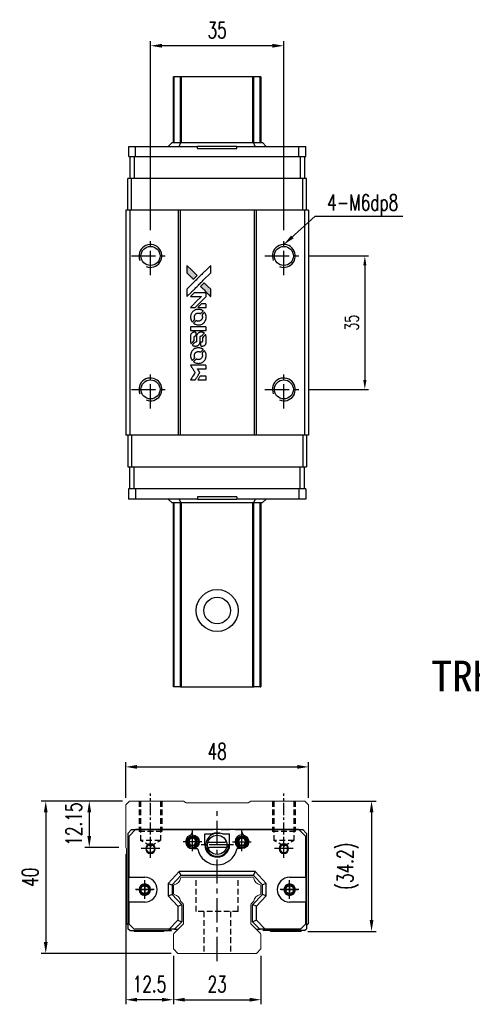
# Model space of a CAD drawing. Header units: millimetres. Extents: x 296 to 609, y 283 to 546.
# Tile 1 of 2: x 296 to 415, y 288 to 546. Entities that reach past the tile are written whole.
import ezdxf
from ezdxf.enums import TextEntityAlignment as Align

# ---------------------------------------------------------------- set-up
doc = ezdxf.new("R2010")
doc.units = ezdxf.units.MM
doc.header["$PDSIZE"] = -1
doc.linetypes.add('CENTER', pattern=[10.16, 6.35, -1.27, 1.27, -1.27])
doc.linetypes.add('DASHED', pattern=[0.75, 0.5, -0.25])
for name, color, linetype in [('2', 7, 'Continuous'), ('CHA', 7, 'Continuous'), ('CL', 1, 'CENTER'), ('DIM', 4, 'Continuous'), ('HID', 2, 'DASHED'), ('OUT', 3, 'Continuous'), ('中心線', 1, 'CENTER')]:
    doc.layers.add(name, color=color, linetype=linetype)
doc.styles.add('DIM-7', font='SIMPLEX.shx', dxfattribs={"width": 0.7, "bigfont": 'chineset.shx'})
doc.styles.add('T', font='kaiu.ttf')
doc.dimstyles.new('CNS', dxfattribs={"dimtxt": 3.5, "dimasz": 2.5, "dimexe": 1, "dimexo": 1.5, "dimgap": 0.09, "dimtad": 0, "dimdsep": 46, "dimtxsty": 'DIM-7', "dimcen": 0.09, "dimclrd": 4, "dimclre": 4, "dimclrt": 4, "dimadec": 0, "dimazin": 0, "dimtfac": 1, "dimtix": 1, "dimtmove": 2, "dimatfit": 3, "dimfxl": 1, "dimtvp": 0.971429, "dimtolj": 1, "dimarcsym": 0})

# ---------------------------------------------------------------- blocks, each defined once
blk = doc.blocks.new('*D60')
at = {"layer": 'DEFPOINTS', "color": 0}
for p in [(330.53, 539.44), (330.53, 489.3), (365.53, 489.3)]:
    blk.add_point(p, dxfattribs=at)
at = {"layer": 'DIM', "color": 7, "lineweight": -2}
for p, q in [((330.53, 491.1), (330.53, 540.64)), ((365.53, 491.1), (365.53, 540.64)), ((362.53, 539.44), (333.53, 539.44))]:
    blk.add_line(p, q, dxfattribs=at)
at = {"layer": 'DIM', "color": 7}
for points in [[(333.53, 539.94), (333.53, 538.94), (330.53, 539.44)], [(362.53, 539.94), (362.53, 538.94), (365.53, 539.44)]]:
    blk.add_solid(points, dxfattribs=at)
at = {"layer": 'DIM', "color": 7, "insert": (348.03, 543.52), "char_height": 4.2, "attachment_point": 5, "style": 'DIM-7'}
blk.add_mtext('\\A1;35', dxfattribs=at)
blk = doc.blocks.new('*D61')
at = {"layer": 'DEFPOINTS', "color": 0}
for p in [(372.03, 350.29), (324.03, 340.34), (372.03, 340.34)]:
    blk.add_point(p, dxfattribs=at)
at = {"layer": 'DIM', "color": 7, "lineweight": -2}
for p, q in [((324.03, 342.14), (324.03, 351.49)), ((372.03, 342.14), (372.03, 351.49)), ((327.03, 350.29), (369.03, 350.29))]:
    blk.add_line(p, q, dxfattribs=at)
at = {"layer": 'DIM', "color": 7}
for points in [[(327.03, 350.79), (327.03, 349.79), (324.03, 350.29)], [(369.03, 350.79), (369.03, 349.79), (372.03, 350.29)]]:
    blk.add_solid(points, dxfattribs=at)
at = {"layer": 'DIM', "color": 7, "insert": (348.03, 354.37), "char_height": 4.2, "attachment_point": 5, "style": 'DIM-7'}
blk.add_mtext('\\A1;48', dxfattribs=at)
blk = doc.blocks.new('*D62')
at = {"layer": 'DEFPOINTS', "color": 0}
for p in [(325.03, 341.34), (314.47, 329.19), (324.03, 329.19)]:
    blk.add_point(p, dxfattribs=at)
at = {"layer": 'DIM', "color": 7, "lineweight": -2}
for p, q in [((323.23, 341.34), (313.27, 341.34)), ((314.47, 338.34), (314.47, 332.19)), ((322.23, 329.19), (313.27, 329.19))]:
    blk.add_line(p, q, dxfattribs=at)
at = {"layer": 'DIM', "color": 7}
for points in [[(313.97, 338.34), (314.97, 338.34), (314.47, 341.34)], [(313.97, 332.19), (314.97, 332.19), (314.47, 329.19)]]:
    blk.add_solid(points, dxfattribs=at)
at = {"layer": 'DIM', "color": 7, "insert": (310.39, 335.27), "char_height": 4.2, "attachment_point": 5, "rotation": 90, "style": 'DIM-7'}
blk.add_mtext('\\A1;12.15', dxfattribs=at)
blk = doc.blocks.new('*D63')
at = {"layer": 'DEFPOINTS', "color": 0}
for p in [(325.03, 341.34), (303.05, 301.34), (337.75, 301.34)]:
    blk.add_point(p, dxfattribs=at)
at = {"layer": 'DIM', "color": 7, "lineweight": -2}
for p, q in [((323.23, 341.34), (301.85, 341.34)), ((303.05, 338.34), (303.05, 304.34)), ((335.95, 301.34), (301.85, 301.34))]:
    blk.add_line(p, q, dxfattribs=at)
at = {"layer": 'DIM', "color": 7}
for points in [[(302.55, 338.34), (303.55, 338.34), (303.05, 341.34)], [(302.55, 304.34), (303.55, 304.34), (303.05, 301.34)]]:
    blk.add_solid(points, dxfattribs=at)
at = {"layer": 'DIM', "color": 7, "insert": (298.97, 321.34), "char_height": 4.2, "attachment_point": 5, "rotation": 90, "style": 'DIM-7'}
blk.add_mtext('\\A1;40', dxfattribs=at)
blk = doc.blocks.new('*D64')
at = {"layer": 'DEFPOINTS', "color": 0}
for p in [(371.03, 341.34), (369.98, 307.14), (388.54, 307.14)]:
    blk.add_point(p, dxfattribs=at)
at = {"layer": 'DIM', "color": 7, "lineweight": -2}
for p, q in [((372.83, 341.34), (389.74, 341.34)), ((388.54, 338.34), (388.54, 310.14)), ((371.78, 307.14), (389.74, 307.14))]:
    blk.add_line(p, q, dxfattribs=at)
at = {"layer": 'DIM', "color": 7}
for points in [[(388.04, 338.34), (389.04, 338.34), (388.54, 341.34)], [(388.04, 310.14), (389.04, 310.14), (388.54, 307.14)]]:
    blk.add_solid(points, dxfattribs=at)
at = {"layer": 'DIM', "color": 7, "insert": (382.32, 324.24), "char_height": 4.2, "attachment_point": 5, "rotation": 90, "style": 'DIM-7'}
blk.add_mtext('\\A1;(34.2)', dxfattribs=at)
blk = doc.blocks.new('*D65')
at = {"layer": 'DEFPOINTS', "color": 0}
for p in [(336.53, 302.54), (359.53, 302.54), (359.53, 289.22)]:
    blk.add_point(p, dxfattribs=at)
at = {"layer": 'DIM', "color": 7, "lineweight": -2}
for p, q in [((336.53, 300.74), (336.53, 288.02)), ((359.53, 300.74), (359.53, 288.02)), ((339.53, 289.22), (356.53, 289.22))]:
    blk.add_line(p, q, dxfattribs=at)
at = {"layer": 'DIM', "color": 7}
for points in [[(339.53, 289.72), (339.53, 288.72), (336.53, 289.22)], [(356.53, 289.72), (356.53, 288.72), (359.53, 289.22)]]:
    blk.add_solid(points, dxfattribs=at)
at = {"layer": 'DIM', "color": 7, "insert": (348.03, 293.3), "char_height": 4.2, "attachment_point": 5, "style": 'DIM-7'}
blk.add_mtext('\\A1;23', dxfattribs=at)
blk = doc.blocks.new('*D66')
at = {"layer": 'DEFPOINTS', "color": 0}
for p in [(324.03, 329.19), (336.53, 302.54), (324.03, 289.22)]:
    blk.add_point(p, dxfattribs=at)
at = {"layer": 'DIM', "color": 7, "lineweight": -2}
for p, q in [((324.03, 327.39), (324.03, 288.02)), ((336.53, 300.74), (336.53, 288.02)), ((333.53, 289.22), (327.03, 289.22))]:
    blk.add_line(p, q, dxfattribs=at)
at = {"layer": 'DIM', "color": 7}
for points in [[(327.03, 289.72), (327.03, 288.72), (324.03, 289.22)], [(333.53, 289.72), (333.53, 288.72), (336.53, 289.22)]]:
    blk.add_solid(points, dxfattribs=at)
at = {"layer": 'DIM', "color": 7, "insert": (330.28, 293.3), "char_height": 4.2, "attachment_point": 5, "style": 'DIM-7'}
blk.add_mtext('\\A1;12.5', dxfattribs=at)
blk = doc.blocks.new('*D69')
at = {"layer": 'DEFPOINTS', "color": 0}
for p in [(370.53, 484.3), (370.53, 449.3), (386.78, 449.3)]:
    blk.add_point(p, dxfattribs=at)
at = {"layer": 'DIM', "color": 7, "lineweight": -2}
for p, q in [((372.03, 484.3), (387.78, 484.3)), ((386.78, 481.8), (386.78, 451.8)), ((372.03, 449.3), (387.78, 449.3))]:
    blk.add_line(p, q, dxfattribs=at)
at = {"layer": 'DIM', "color": 7}
for points in [[(386.36, 481.8), (387.2, 481.8), (386.78, 484.3)], [(386.36, 451.8), (387.2, 451.8), (386.78, 449.3)]]:
    blk.add_solid(points, dxfattribs=at)
at = {"layer": 'DIM', "color": 7, "insert": (383.38, 466.8), "char_height": 3.5, "attachment_point": 5, "rotation": 90, "style": 'DIM-7'}
blk.add_mtext('\\A1;35', dxfattribs=at)
blk = doc.blocks.new('MOSIONX logo(完整正式版)')
h = blk.add_hatch(color=22)
h.dxf.hatch_style = 1
h.paths.add_polyline_path([(340.1, 481.81), (340.1, 480.84), (340.1, 479.87), (340.94, 479.03, 0.000288), (341.26, 478.71, 0.000479), (341.54, 478.44, 0.000013), (341.78, 478.2, 0.197177), (341.79, 478.2, 0.197497), (341.79, 478.2, 0.00004), (341.93, 478.34, 0.000834), (342.09, 478.5, 0.000506), (342.27, 478.68), (342.75, 479.16), (341.43, 480.48)])
h.paths.add_polyline_path([(344.64, 477.27), (344.16, 476.79, 0.000476), (343.97, 476.6, 0.000789), (343.82, 476.45, 0.000035), (343.68, 476.3, 0.19758), (343.68, 476.3, 0.198396), (343.68, 476.3, 0.000019), (343.87, 476.11, 0.000582), (344.08, 475.89, 0.000351), (344.33, 475.64, 0.000108), (345.4, 474.58, 0.000692), (345.94, 474.04, 0.000077), (346.31, 473.67, 0.197527), (346.33, 473.67, 0.410181), (346.33, 473.67, 0.000493), (346.33, 473.87, 0.002424), (346.34, 474.15, 0.000529), (346.34, 474.62), (346.34, 475.57), (345.49, 476.42)])
at = {"color": 22}
for points in [[(340.94, 479.03, 0.000288), (341.26, 478.71, 0.000479), (341.54, 478.44, 0.000013), (341.78, 478.2, 0.197177), (341.79, 478.2, 0.197497), (341.79, 478.2, 0.00004), (341.93, 478.34, 0.000836), (342.09, 478.5, 0.000505), (342.27, 478.68), (342.75, 479.16), (341.43, 480.48), (340.1, 481.81), (340.1, 480.84), (340.1, 479.87)], [(341.26, 474.81, -0.000056), (341.85, 475.39, -0.000021), (342.66, 476.2, -0.000021), (343.55, 477.09, -0.000025), (344.38, 477.92), (346.34, 479.87), (346.33, 480.83), (346.33, 481.8), (345.02, 480.5, 0.000274), (344.39, 479.87, 0.000123), (343.57, 479.05, 0.000121), (342.69, 478.18, 0.000165), (341.9, 477.39), (340.1, 475.59), (340.1, 474.62), (340.1, 473.65)], [(344.33, 475.64, 0.000108), (345.4, 474.58, 0.000692), (345.94, 474.04, 0.000077), (346.31, 473.67, 0.197527), (346.33, 473.67, 0.410182), (346.33, 473.67, 0.000493), (346.33, 473.87, 0.002424), (346.34, 474.15, 0.000529), (346.34, 474.62), (346.34, 475.57), (345.49, 476.42), (344.64, 477.27), (344.16, 476.79, 0.000476), (343.97, 476.6, 0.000789), (343.82, 476.45, 0.000035), (343.68, 476.3, 0.19758), (343.68, 476.3, 0.198396), (343.68, 476.3, 0.000019), (343.87, 476.11, 0.000582), (344.08, 475.89, 0.000351)], [(341.64, 470.78), (342.26, 470.78), (343.7, 472.22), (345.13, 473.65), (345.13, 474.06, 0.0008), (345.13, 474.31, 0.010795), (345.13, 474.41, 0.030495), (345.12, 474.46, 0.080372), (345.11, 474.49, 0.03816), (345.09, 474.53, 0.041799), (345.06, 474.56, 0.042486), (345.03, 474.58, 0.042078), (345, 474.6, 0.099276), (344.95, 474.61, 0.003302), (344.75, 474.61, 0.002586), (344.4, 474.62, 0.000204), (343.47, 474.61), (341.98, 474.61), (341.51, 474.13), (341.03, 473.65), (342.46, 473.65), (343.89, 473.64), (342.47, 472.24, 0.000253), (341.93, 471.7, 0.000412), (341.47, 471.24, 0.000041), (341.06, 470.82, 0.041338), (341.04, 470.81), (341.02, 470.78)], [(341.05, 468.03, 0.023681), (341.08, 467.86, 0.022402), (341.12, 467.69, 0.021929), (341.18, 467.52, 0.020503), (341.25, 467.36, 0.013745), (341.3, 467.26, 0.009767), (341.37, 467.16, 0.009658), (341.43, 467.06, 0.027804), (341.47, 467), (341.49, 466.98), (341.79, 467.28, 0.002053), (341.94, 467.42, 0.006738), (342.03, 467.52, 0.007826), (342.09, 467.59, 0.063909), (342.12, 467.63, 0.061532), (342.14, 467.68, 0.068674), (342.14, 467.73, 0.052072), (342.13, 467.8, 0.019648), (342.1, 467.89, -0.018366), (342.07, 468, -0.0288), (342.05, 468.09, -0.029061), (342.04, 468.19, -0.019155), (342.04, 468.3, -0.053809), (342.07, 468.54, -0.058833), (342.16, 468.76, -0.058566), (342.29, 468.95, -0.052525), (342.47, 469.12, -0.044733), (342.63, 469.21, -0.040573), (342.8, 469.28, -0.041123), (342.98, 469.32, -0.04951), (343.15, 469.33, -0.017369), (343.23, 469.32, -0.024255), (343.3, 469.3, -0.023787), (343.37, 469.28, -0.015798), (343.45, 469.25, 0.010631), (343.5, 469.24, 0.033653), (343.54, 469.23, 0.037806), (343.57, 469.22, 0.016307), (343.61, 469.22, 0.068179), (343.7, 469.23, 0.095747), (343.77, 469.27, 0.033418), (343.86, 469.35, 0.002133), (344.12, 469.61, 0.001452), (344.26, 469.75, 0.012393), (344.32, 469.82, 0.020479), (344.35, 469.86, 0.344362), (344.35, 469.88, 0.074287), (344.32, 469.91, 0.005454), (344.21, 469.98, 0.008391), (344.09, 470.05, 0.017097), (344, 470.1, 0.027375), (343.8, 470.18, 0.02835), (343.6, 470.24, 0.027723), (343.39, 470.28, 0.023913), (343.17, 470.3, 0.027047), (342.9, 470.29, 0.031685), (342.65, 470.26, 0.032425), (342.41, 470.19, 0.031013), (342.18, 470.09, 0.037914), (341.9, 469.93, 0.040153), (341.66, 469.73, 0.039834), (341.45, 469.49, 0.036173), (341.28, 469.21, 0.040752), (341.16, 468.94, 0.035885), (341.08, 468.65, 0.035491), (341.05, 468.34, 0.037615)], [(344.05, 470.78), (345.14, 470.78), (345.13, 471.18), (345.13, 471.59), (345.1, 471.63, 0.03146), (345.09, 471.65, 0.026444), (345.07, 471.67, 0.026444), (345.05, 471.69, 0.031457), (345.03, 471.71), (344.98, 471.74), (344.44, 471.74), (343.91, 471.74), (343.44, 471.27, 0.000745), (343.26, 471.09, 0.001228), (343.11, 470.93, 0.000087), (342.97, 470.79, 0.195134), (342.97, 470.79, 0.412117), (342.97, 470.78, 0.000048), (343.29, 470.78, 0.00109), (343.64, 470.78, 0.000653)], [(341.89, 466.6, 0.018008), (341.98, 466.54, 0.009842), (342.09, 466.48, 0.009807), (342.2, 466.41, 0.015716), (342.31, 466.37, 0.048467), (342.67, 466.25, 0.045841), (343.06, 466.21, 0.046006), (343.45, 466.23, 0.049638), (343.82, 466.33, 0.064819), (344.29, 466.58, 0.06695), (344.68, 466.95, 0.066691), (344.96, 467.4, 0.063505), (345.12, 467.92, 0.03135), (345.14, 468.06, 0.010439), (345.14, 468.25, 0.010391), (345.14, 468.45, 0.032408), (345.12, 468.58, 0.015696), (345.09, 468.73, 0.018095), (345.05, 468.88, 0.018551), (345, 469.02, 0.018352), (344.94, 469.15, 0.015568), (344.89, 469.24, 0.009832), (344.83, 469.34, 0.009795), (344.77, 469.44, 0.023727), (344.72, 469.5), (344.7, 469.53), (344.4, 469.24, 0.001528), (344.23, 469.07, 0.010022), (344.15, 468.98, 0.019586), (344.11, 468.93, 0.061865), (344.08, 468.89, 0.055054), (344.06, 468.82, 0.061607), (344.05, 468.76, 0.048725), (344.07, 468.69, 0.020221), (344.09, 468.59, -0.017722), (344.12, 468.49, -0.02685), (344.14, 468.39, -0.02759), (344.15, 468.3, -0.020233), (344.15, 468.2, -0.04793), (344.12, 468, -0.048386), (344.06, 467.81, -0.047866), (343.95, 467.64, -0.044964), (343.82, 467.49, -0.04333), (343.66, 467.36, -0.050921), (343.49, 467.27, -0.051473), (343.3, 467.21, -0.0459), (343.1, 467.19, -0.019014), (343.01, 467.2, -0.024114), (342.92, 467.21, -0.025081), (342.83, 467.23, -0.023892), (342.75, 467.25, 0.008624), (342.68, 467.28, 0.026486), (342.64, 467.29, 0.035074), (342.6, 467.3, 0.02756), (342.56, 467.3, 0.087163), (342.49, 467.29, 0.073291), (342.42, 467.25, 0.028074), (342.33, 467.17, 0.002594), (342.12, 466.96), (341.81, 466.65)], [(343.09, 464.77), (345.13, 464.77), (345.13, 465.18), (345.13, 465.58), (345.11, 465.62, 0.071429), (345.08, 465.66, 0.054799), (345.04, 465.7, 0.053585), (344.99, 465.72, 0.060698), (344.94, 465.74, 0.033975), (344.85, 465.74, 0.000112), (343.81, 465.74, 0.000726), (342.8, 465.74, 0.001084), (341.91, 465.74), (341.04, 465.73), (341.04, 465.25), (341.04, 464.77)], [(341.05, 461.78, 0.018538), (341.06, 461.72, 0.010695), (341.07, 461.65, 0.01068), (341.09, 461.57, 0.017678), (341.11, 461.51, 0.013849), (341.13, 461.44, 0.011814), (341.16, 461.37, 0.004513), (341.19, 461.3, 0.290035), (341.2, 461.3, 0.196418), (341.21, 461.3, 0.000124), (341.33, 461.42, 0.001477), (341.46, 461.55, 0.000898), (341.62, 461.71), (342.02, 462.11), (342.03, 462.62, -0.001471), (342.03, 463.01, -0.028714), (342.04, 463.13, -0.097073), (342.06, 463.2, -0.084199), (342.11, 463.25, -0.042698), (342.14, 463.28, -0.053912), (342.18, 463.3, -0.051004), (342.22, 463.31, -0.032967), (342.28, 463.31, 0.00807), (342.3, 463.31, 0.003023), (342.34, 463.31, 0.002994), (342.38, 463.31, 0.003629), (342.41, 463.32), (342.5, 463.32), (342.5, 463.71, 0.001618), (342.5, 463.9, 0.005206), (342.5, 464.02, 0.00535), (342.5, 464.11, 0.060675), (342.49, 464.14, 0.048484), (342.48, 464.16, 0.02389), (342.47, 464.18, 0.022812), (342.45, 464.21, 0.02462), (342.44, 464.23, 0.061781), (342.39, 464.27, 0.080179), (342.33, 464.29, 0.048561), (342.26, 464.3, 0.010021), (342.12, 464.3, 0.016602), (341.94, 464.3, 0.031409), (341.79, 464.28, 0.036474), (341.67, 464.24, 0.03439), (341.54, 464.19, 0.065928), (341.35, 464.06, 0.069066), (341.2, 463.88, 0.065697), (341.1, 463.66, 0.051559), (341.05, 463.4, 0.020904), (341.05, 463.26, 0.000451), (341.04, 462.59, 0.000419), (341.04, 461.91, 0.022759)], [(341.58, 460.89, 0.023289), (341.68, 460.82, 0.026845), (341.77, 460.77, 0.026047), (341.88, 460.73, 0.019751), (342, 460.7, 0.013249), (342.07, 460.69, 0.025169), (342.12, 460.68, 0.016532), (342.19, 460.67, 0.002937), (342.32, 460.67, 0.003317), (342.44, 460.67, 0.011808), (342.51, 460.68, 0.01777), (342.57, 460.68, 0.021476), (342.62, 460.69, 0.04325), (342.83, 460.76, 0.045753), (343.03, 460.86, 0.04649), (343.2, 461, 0.047672), (343.35, 461.16, 0.025315), (343.39, 461.23, 0.015208), (343.44, 461.32, 0.01512), (343.48, 461.41, 0.022488), (343.51, 461.5, 0.027857), (343.55, 461.62, 0.034138), (343.56, 461.75, 0.014286), (343.57, 461.94, 0.00124), (343.57, 462.42, -0.00103), (343.57, 462.71, -0.002552), (343.57, 462.92, -0.001594), (343.58, 463.09, -0.047676), (343.58, 463.13, -0.085307), (343.61, 463.2, -0.097789), (343.66, 463.25, -0.085947), (343.73, 463.29, -0.051339), (343.83, 463.31, 0.014634), (343.86, 463.31, 0.015028), (343.89, 463.32, 0.014927), (343.92, 463.32, 0.059415), (343.93, 463.33, 0.070595), (343.97, 463.35, 0.00028), (344.31, 463.69, 0.000111), (344.66, 464.04, 0.200239), (344.67, 464.05, 0.268906), (344.66, 464.06, 0.001866), (344.58, 464.11, 0.007532), (344.5, 464.16, 0.017818), (344.43, 464.19, 0.013256), (344.36, 464.21, 0.011636), (344.29, 464.24, 0.011528), (344.22, 464.26, 0.012303), (344.14, 464.28, 0.0423), (344.03, 464.3, 0.013657), (343.85, 464.3, 0.013857), (343.68, 464.29, 0.037428), (343.55, 464.28, 0.014927), (343.47, 464.26, 0.0122), (343.39, 464.23, 0.012518), (343.31, 464.2, 0.023062), (343.24, 464.17, 0.065961), (343.01, 464.02, 0.06055), (342.82, 463.8, 0.059676), (342.69, 463.54, 0.060497), (342.62, 463.26, 0.025683), (342.61, 463.2, 0.001528), (342.61, 463.02, 0.002124), (342.61, 462.79, 0.001173), (342.61, 462.51, -0.000809), (342.61, 462.02, -0.017164), (342.6, 461.88, -0.063931), (342.59, 461.8, -0.108429), (342.55, 461.74, -0.052941), (342.51, 461.71, -0.063675), (342.47, 461.69, -0.050562), (342.42, 461.68, -0.020337), (342.35, 461.67, 0.009897), (342.31, 461.67, 0.016482), (342.27, 461.66, 0.019019), (342.24, 461.66, 0.06043), (342.22, 461.65, 0.076267), (342.18, 461.62, 0.00054), (341.86, 461.3, 0.000307), (341.54, 460.97, 0.142594), (341.52, 460.94, 0.232419), (341.52, 460.93, 0.022995), (341.54, 460.92, 0.024627), (341.56, 460.9, 0.015407)], [(343.69, 460.83, 0.065483), (343.72, 460.78, 0.053271), (343.75, 460.74, 0.052018), (343.8, 460.71, 0.0556), (343.85, 460.68, 0.036839), (343.88, 460.67, 0.026922), (343.92, 460.67, 0.016905), (343.97, 460.67, 0.004317), (344.06, 460.66, 0.016369), (344.23, 460.67, 0.029936), (344.38, 460.69, 0.03418), (344.5, 460.72, 0.031327), (344.63, 460.77, 0.046935), (344.78, 460.87, 0.054053), (344.9, 460.98, 0.053701), (345, 461.12, 0.045364), (345.07, 461.29, 0.032479), (345.11, 461.43, 0.03386), (345.13, 461.58, 0.013578), (345.13, 461.81, 0.001155), (345.13, 462.41, 0.000413), (345.13, 462.92, 0.005008), (345.13, 463.12, 0.013199), (345.12, 463.23, 0.033956), (345.11, 463.31, 0.013909), (345.09, 463.39, 0.010864), (345.06, 463.48, 0.010938), (345.03, 463.56, 0.028702), (345.01, 463.62), (344.99, 463.66), (344.57, 463.25), (344.15, 462.84), (344.15, 462.36, -0.001504), (344.15, 462.15, -0.00328), (344.15, 461.99, -0.001901), (344.15, 461.87, -0.061333), (344.14, 461.84, -0.063621), (344.12, 461.8, -0.048633), (344.1, 461.76, -0.046769), (344.06, 461.72, -0.047961), (344.02, 461.69, -0.02678), (343.98, 461.68, -0.050957), (343.95, 461.67, -0.029398), (343.91, 461.67, -0.00401), (343.82, 461.66), (343.68, 461.66), (343.68, 461.27, 0.001061), (343.68, 461.04, 0.009147), (343.68, 460.94, 0.020721), (343.68, 460.87, 0.051619)], [(341.05, 457.96, 0.024131), (341.08, 457.78, 0.022344), (341.12, 457.6, 0.021883), (341.19, 457.43, 0.020884), (341.26, 457.26, 0.010669), (341.31, 457.16, 0.010389), (341.37, 457.06, 0.010913), (341.42, 456.98, 0.022227), (341.47, 456.91), (341.49, 456.89), (341.8, 457.2, 0.002452), (341.91, 457.32, 0.003628), (342.02, 457.43, 0.001662), (342.1, 457.52, 0.070159), (342.12, 457.54, 0.047671), (342.12, 457.56, 0.018624), (342.13, 457.58, 0.017921), (342.14, 457.61, 0.018804), (342.14, 457.64, 0.018255), (342.14, 457.68, 0.041312), (342.14, 457.71, 0.037164), (342.13, 457.74, 0.012342), (342.11, 457.78, -0.015101), (342.07, 457.89, -0.035998), (342.05, 457.96, -0.033244), (342.04, 458.05, -0.011249), (342.04, 458.17, -0.004059), (342.04, 458.28, -0.019693), (342.04, 458.33, -0.027943), (342.05, 458.38, -0.014411), (342.07, 458.44, -0.033089), (342.11, 458.58, -0.033887), (342.18, 458.71, -0.034021), (342.26, 458.83, -0.033942), (342.36, 458.94, -0.02816), (342.47, 459.03, -0.035032), (342.58, 459.11, -0.035269), (342.71, 459.16, -0.029196), (342.84, 459.21, -0.037862), (343, 459.24, -0.043657), (343.16, 459.24, -0.043064), (343.31, 459.22, -0.035184), (343.47, 459.17, 0.033699), (343.54, 459.14, 0.052815), (343.61, 459.13, 0.059167), (343.67, 459.14, 0.058972), (343.73, 459.16, 0.059208), (343.78, 459.19, 0.021125), (343.83, 459.24, 0.008691), (343.93, 459.33, 0.000851), (344.16, 459.56, 0.001873), (344.27, 459.68, 0.013884), (344.33, 459.74, 0.022355), (344.35, 459.77, 0.341453), (344.35, 459.79, 0.073011), (344.32, 459.82, 0.004587), (344.21, 459.89, 0.00748), (344.1, 459.96, 0.016837), (344.01, 460, 0.028606), (343.8, 460.1, 0.031352), (343.58, 460.16, 0.031004), (343.36, 460.2, 0.0268), (343.12, 460.21, 0.026698), (342.86, 460.2, 0.03002), (342.62, 460.16, 0.030357), (342.39, 460.09, 0.028554), (342.16, 459.99, 0.062944), (341.74, 459.71, 0.062206), (341.4, 459.34, 0.062448), (341.17, 458.89, 0.064355), (341.05, 458.4, 0.017377), (341.05, 458.3, 0.008369), (341.04, 458.18, 0.008367), (341.05, 458.05, 0.01757)], [(341.88, 456.51, 0.064158), (342.36, 456.26, 0.06356), (342.88, 456.14, 0.064004), (343.42, 456.15, 0.066747), (343.93, 456.29, 0.04321), (344.24, 456.47, 0.044737), (344.52, 456.69, 0.044901), (344.76, 456.96, 0.044184), (344.94, 457.27, 0.026293), (345.04, 457.5, 0.033344), (345.1, 457.73, 0.033227), (345.13, 457.96, 0.025815), (345.14, 458.21, 0.023119), (345.12, 458.46, 0.031044), (345.08, 458.68, 0.031337), (345.02, 458.89, 0.024258), (344.92, 459.11, 0.015622), (344.88, 459.18, 0.008495), (344.82, 459.27, 0.008415), (344.77, 459.36, 0.020814), (344.72, 459.42), (344.7, 459.45), (344.4, 459.16, 0.002843), (344.18, 458.94, 0.033917), (344.1, 458.85, 0.087906), (344.07, 458.78, 0.073302), (344.06, 458.7, 0.022047), (344.06, 458.66, 0.026465), (344.06, 458.62, 0.022233), (344.07, 458.58, 0.009985), (344.09, 458.53, -0.039011), (344.14, 458.34, -0.044398), (344.15, 458.15, -0.045096), (344.13, 457.97, -0.04265), (344.08, 457.79, -0.071154), (343.94, 457.53, -0.068827), (343.73, 457.32, -0.068713), (343.48, 457.18, -0.070507), (343.19, 457.11, -0.028605), (343.07, 457.11, -0.031418), (342.95, 457.12, -0.031044), (342.84, 457.14, -0.02668), (342.72, 457.18, 0.038913), (342.65, 457.2, 0.043732), (342.58, 457.21, 0.047754), (342.51, 457.21, 0.075756), (342.46, 457.19, 0.07294), (342.43, 457.17, 0.003456), (342.35, 457.1, 0.005023), (342.25, 457, 0.002422), (342.12, 456.87, 0.000819), (342, 456.76, 0.001349), (341.9, 456.66, 0.0001), (341.82, 456.57, 0.205335), (341.82, 456.57, 0.219821), (341.82, 456.56, 0.002494), (341.84, 456.55, 0.007089), (341.86, 456.53, 0.004494)], [(341.65, 451.8), (342.27, 451.8), (342.37, 451.97, -0.000297), (342.44, 452.07, -0.000037), (342.58, 452.3, -0.000043), (342.74, 452.57, -0.000036), (342.92, 452.85, 0.000044), (343.09, 453.13, 0.000063), (343.24, 453.38, 0.000035), (343.37, 453.59, 0.0009), (343.4, 453.65), (343.45, 453.73), (343.39, 453.84, 0.001175), (343.35, 453.9, 0.000208), (343.28, 454.02, 0.000225), (343.19, 454.16, 0.000203), (343.1, 454.3, -0.000711), (343.02, 454.43, -0.001119), (342.95, 454.55, -0.000263), (342.88, 454.65, -0.04589), (342.88, 454.66, -0.519312), (342.88, 454.67, -0.001914), (343.05, 454.68, -0.003124), (343.32, 454.68, -0.000285), (344, 454.68), (345.13, 454.68), (345.13, 455.07, 0.001727), (345.13, 455.36, 0.025279), (345.13, 455.46, 0.073886), (345.11, 455.51, 0.07426), (345.08, 455.57, 0.03264), (345.07, 455.58, 0.01784), (345.05, 455.59, 0.017712), (345.03, 455.61, 0.026854), (345.02, 455.62), (344.98, 455.64), (343, 455.64), (341.03, 455.64), (341.05, 455.62, -0.004595), (341.05, 455.61, -0.00016), (341.09, 455.55, -0.000298), (341.14, 455.47, -0.000208), (341.19, 455.39, 0.000986), (341.33, 455.16, 0.00025), (341.57, 454.78, 0.000268), (341.83, 454.37, 0.000436), (342.04, 454.03, -0.002932), (342.11, 453.91, -0.004718), (342.17, 453.82, -0.001113), (342.22, 453.73, -0.227179), (342.22, 453.72, -0.045982), (342.22, 453.71, -0.000145), (342.15, 453.6, -0.000825), (342.07, 453.47, -0.000517), (341.97, 453.31, 0.000056), (341.65, 452.79, 0.000289), (341.47, 452.5, 0.000481), (341.34, 452.29, 0.000418), (341.2, 452.06), (341.03, 451.8)], [(344.05, 451.8), (345.13, 451.8), (345.13, 452.19, 0.000842), (345.13, 452.45, 0.010591), (345.13, 452.54, 0.028995), (345.13, 452.6, 0.069543), (345.11, 452.63, 0.051063), (345.09, 452.67, 0.039932), (345.06, 452.7, 0.039414), (345.03, 452.73, 0.045845), (344.99, 452.75, 0.094811), (344.95, 452.76, 0.007124), (344.85, 452.76, 0.004713), (344.67, 452.77, 0.000534), (344.25, 452.77), (343.55, 452.77), (343.49, 452.67, 0.000828), (343.31, 452.38, 0.000879), (343.13, 452.09, 0.000048), (342.96, 451.81, 0.137596), (342.96, 451.8, 0.413028), (342.96, 451.8, 0.000016), (343.28, 451.8, 0.000623), (343.63, 451.8, 0.000374)]]:
    blk.add_lwpolyline(points, format="xyb", close=True, dxfattribs=at)

msp = doc.modelspace()

# ---------------------------------------------------------------- linework, layer by layer
at = {"color": 7, "linetype": 'Continuous', "lineweight": 25}
for p, q in [((336.532, 514.049), (336.532, 531.299)), ((336.775, 514.049), (336.775, 531.299)), ((338.708, 531.299), (338.412, 531.299)), ((338.412, 514.049), (338.412, 531.299)), ((357.355, 531.299), (338.708, 531.299)), ((338.708, 514.049), (338.708, 531.299)), ((357.652, 531.299), (357.355, 531.299)), ((357.355, 514.049), (357.355, 531.299)), ((357.652, 514.049), (357.652, 531.299)), ((359.288, 514.049), (359.288, 531.299)), ((359.532, 531.299), (359.532, 514.049)), ((335.183, 513.049), (336.183, 514.049)), ((336.183, 514.049), (338.518, 514.049)), ((338.083, 513.049), (338.518, 514.049)), ((338.518, 514.049), (357.548, 514.049)), ((357.983, 513.049), (357.548, 514.049)), ((357.548, 514.049), (359.883, 514.049)), ((360.883, 513.049), (359.883, 514.049)), ((324.808, 510.349), (324.808, 513.049)), ((324.808, 513.049), (326.59, 513.049)), ((326.59, 510.349), (326.59, 513.049)), ((326.59, 513.049), (342.912, 513.049)), ((342.912, 512.449), (342.912, 513.049)), ((353.154, 513.049), (342.912, 513.049)), ((342.912, 512.449), (353.154, 512.449)), ((353.154, 512.449), (353.154, 513.049)), ((353.154, 513.049), (369.476, 513.049)), ((369.476, 510.349), (369.476, 513.049)), ((369.476, 513.049), (371.258, 513.049)), ((371.258, 510.349), (371.258, 513.049)), ((324.808, 510.349), (325.083, 510.349)), ((325.083, 510.349), (325.083, 504.599)), ((325.083, 510.349), (326.283, 510.349)), ((326.283, 510.349), (326.283, 504.599)), ((326.283, 510.349), (326.289, 510.349)), ((326.289, 510.349), (326.59, 510.349)), ((326.59, 510.349), (369.476, 510.349)), ((369.476, 510.349), (369.777, 510.349)), ((369.777, 510.349), (369.783, 510.349)), ((369.783, 510.349), (369.783, 504.599)), ((369.783, 510.349), (370.983, 510.349)), ((370.983, 510.349), (371.258, 510.349)), ((370.983, 510.349), (370.983, 504.599)), ((324.572, 496.299), (324.572, 504.599)), ((325.572, 504.599), (324.572, 504.599)), ((325.572, 496.299), (325.572, 504.599)), ((370.472, 504.599), (325.572, 504.599)), ((370.472, 496.299), (370.472, 504.599)), ((371.472, 504.599), (370.472, 504.599)), ((371.472, 496.299), (371.472, 504.599)), ((324.032, 496.299), (324.032, 437.299)), ((325.082, 496.299), (324.032, 496.299)), ((324.032, 496.299), (324.032, 437.299)), ((324.032, 496.299), (324.032, 496.299)), ((325.082, 496.299), (325.082, 437.299)), ((337.782, 496.299), (325.082, 496.299)), ((337.782, 496.299), (337.782, 437.299)), ((338.332, 496.299), (337.782, 496.299)), ((338.332, 496.299), (338.332, 437.299)), ((357.732, 496.299), (338.332, 496.299)), ((357.732, 496.299), (357.732, 437.299)), ((358.282, 496.299), (357.732, 496.299)), ((358.282, 496.299), (358.282, 437.299)), ((370.982, 496.299), (358.282, 496.299)), ((370.982, 496.299), (370.982, 437.299)), ((372.032, 496.299), (370.982, 496.299)), ((372.032, 496.299), (372.032, 437.299)), ((325.082, 437.299), (324.032, 437.299)), ((324.032, 437.299), (324.032, 437.299)), ((324.592, 437.299), (324.592, 428.999)), ((337.782, 437.299), (325.082, 437.299)), ((325.592, 437.299), (325.592, 428.999)), ((338.332, 437.299), (337.782, 437.299)), ((357.732, 437.299), (338.332, 437.299)), ((358.282, 437.299), (357.732, 437.299)), ((370.982, 437.299), (358.282, 437.299)), ((370.492, 437.299), (370.492, 428.999)), ((372.032, 437.299), (370.982, 437.299)), ((371.492, 437.299), (371.492, 428.999)), ((324.592, 428.999), (325.592, 428.999)), ((325.08, 423.249), (325.08, 428.999)), ((325.592, 428.999), (370.492, 428.999)), ((326.28, 423.249), (326.28, 428.999)), ((369.78, 423.249), (369.78, 428.999)), ((370.492, 428.999), (371.492, 428.999)), ((370.98, 423.249), (370.98, 428.999)), ((324.805, 423.249), (324.805, 420.549)), ((325.08, 423.249), (324.805, 423.249)), ((326.28, 423.249), (325.08, 423.249)), ((326.286, 423.249), (326.28, 423.249)), ((326.588, 423.249), (326.286, 423.249)), ((326.588, 423.249), (326.588, 420.549)), ((369.473, 423.249), (326.588, 423.249)), ((342.909, 421.149), (342.909, 420.549)), ((353.151, 421.149), (342.909, 421.149)), ((353.151, 421.149), (353.151, 420.549)), ((369.473, 423.249), (369.473, 420.549)), ((369.774, 423.249), (369.473, 423.249)), ((369.78, 423.249), (369.774, 423.249)), ((370.98, 423.249), (369.78, 423.249)), ((371.255, 423.249), (370.98, 423.249)), ((371.255, 423.249), (371.255, 420.549)), ((326.588, 420.549), (324.805, 420.549)), ((342.909, 420.549), (326.588, 420.549)), ((335.18, 420.549), (336.18, 419.549)), ((338.515, 419.549), (336.18, 419.549)), ((336.532, 371.299), (336.532, 419.549)), ((336.775, 371.299), (336.775, 419.549)), ((338.081, 420.549), (338.515, 419.549)), ((338.412, 371.299), (338.412, 419.549)), ((357.545, 419.549), (338.515, 419.549)), ((338.708, 371.299), (338.708, 419.549)), ((342.909, 420.549), (353.151, 420.549)), ((369.473, 420.549), (353.151, 420.549)), ((357.355, 371.299), (357.355, 419.549)), ((357.98, 420.549), (357.545, 419.549)), ((359.88, 419.549), (357.545, 419.549)), ((357.652, 371.299), (357.652, 419.549)), ((359.288, 371.299), (359.288, 419.549)), ((359.532, 419.549), (359.532, 371.299)), ((360.88, 420.549), (359.88, 419.549)), ((371.255, 420.549), (369.473, 420.549)), ((338.412, 371.299), (338.708, 371.299)), ((338.708, 371.299), (357.355, 371.299)), ((357.355, 371.299), (357.652, 371.299))]:
    msp.add_line(p, q, dxfattribs=at)
for centre, radius in [((330.532, 484.299), 2.5), ((365.532, 484.299), 2.5), ((330.532, 449.299), 2.5), ((365.532, 449.299), 2.5), ((348.032, 391.299), 5.5), ((348.032, 391.299), 3.5)]:
    msp.add_circle(centre, radius, dxfattribs=at)
for centre in [(330.532, 484.299), (365.532, 484.299), (330.532, 449.299), (365.532, 449.299)]:
    msp.add_arc(centre, 3, 247.5, 202.5)
for points, knots in [([(336.775, 531.299), (336.714, 531.299), (336.649, 531.299), (336.558, 531.299), (336.534, 531.299), (336.532, 531.299)], [0, 0, 0, 0, 0.5, 0.5, 1, 1, 1, 1]), ([(338.412, 531.299), (338.39, 531.299), (338.35, 531.299), (338.213, 531.299), (338.116, 531.299), (337.85, 531.299), (337.679, 531.299), (337.269, 531.299), (337.03, 531.299), (336.775, 531.299)], [0, 0, 0, 0, 0.25, 0.25, 0.5, 0.5, 0.75, 0.75, 1, 1, 1, 1]), ([(359.288, 531.299), (359.034, 531.299), (358.794, 531.299), (358.384, 531.299), (358.214, 531.299), (357.947, 531.299), (357.85, 531.299), (357.714, 531.299), (357.674, 531.299), (357.652, 531.299)], [0, 0, 0, 0, 0.25, 0.25, 0.5, 0.5, 0.75, 0.75, 1, 1, 1, 1]), ([(359.532, 531.299), (359.53, 531.299), (359.506, 531.299), (359.414, 531.299), (359.349, 531.299), (359.288, 531.299)], [0, 0, 0, 0, 0.5, 0.5, 1, 1, 1, 1]), ([(336.775, 371.299), (336.714, 371.299), (336.649, 371.299), (336.558, 371.299), (336.534, 371.299), (336.532, 371.299)], [0, 0, 0, 0, 0.5, 0.5, 1, 1, 1, 1]), ([(338.412, 371.299), (338.39, 371.299), (338.35, 371.299), (338.213, 371.299), (338.116, 371.299), (337.85, 371.299), (337.679, 371.299), (337.269, 371.299), (337.03, 371.299), (336.775, 371.299)], [0, 0, 0, 0, 0.25, 0.25, 0.5, 0.5, 0.75, 0.75, 1, 1, 1, 1]), ([(359.288, 371.299), (359.034, 371.299), (358.794, 371.299), (358.384, 371.299), (358.214, 371.299), (357.947, 371.299), (357.85, 371.299), (357.714, 371.299), (357.674, 371.299), (357.652, 371.299)], [0, 0, 0, 0, 0.25, 0.25, 0.5, 0.5, 0.75, 0.75, 1, 1, 1, 1]), ([(359.288, 371.299), (359.355, 371.299), (359.416, 371.299), (359.504, 371.299), (359.53, 371.299), (359.532, 371.299)], [0, 0, 0, 0, 0.5, 0.5, 1, 1, 1, 1])]:
    msp.add_open_spline(points, degree=3, knots=knots, dxfattribs=at)
at = {"layer": '2', "color": 7, "linetype": 'Continuous'}
for p, q in [((325.589, 333.843), (324.589, 332.843)), ((326.596, 333.843), (324.814, 332.068)), ((325.589, 333.843), (346.967, 333.843)), ((369.481, 333.843), (326.596, 333.843)), ((341.539, 333.258), (341.539, 333.843)), ((348.039, 333.843), (348.039, 333.843)), ((349.11, 333.843), (351.329, 333.843)), ((352.764, 333.843), (370.489, 333.843)), ((354.539, 333.258), (354.539, 333.843)), ((371.264, 332.068), (369.481, 333.843)), ((370.489, 333.843), (371.489, 332.843)), ((324.589, 332.843), (324.589, 307.843)), ((324.814, 332.068), (324.814, 321.342)), ((344.789, 329.843), (344.789, 332.693)), ((344.789, 332.693), (346.675, 332.693)), ((345.906, 330.579), (350.172, 330.579)), ((349.402, 332.693), (351.289, 332.693)), ((351.289, 329.843), (351.289, 332.693)), ((371.264, 321.342), (371.264, 332.068)), ((371.489, 332.843), (371.489, 307.843)), ((341.539, 328.843), (342.722, 328.843)), ((350.006, 329.106), (346.072, 329.106)), ((354.539, 328.843), (353.355, 328.843)), ((338.089, 322.843), (335.189, 319.732)), ((338.502, 321.893), (338.089, 322.843)), ((357.988, 322.843), (338.089, 322.843)), ((357.988, 322.843), (357.575, 321.893)), ((360.889, 319.732), (357.988, 322.843)), ((324.814, 321.342), (329.027, 321.342)), ((324.814, 314.842), (324.814, 321.342)), ((338.524, 321.843), (336.189, 319.338)), ((338.524, 321.843), (338.502, 321.893)), ((357.554, 321.843), (338.524, 321.843)), ((357.554, 321.843), (357.575, 321.893)), ((359.889, 319.338), (357.554, 321.843)), ((367.05, 321.342), (371.264, 321.342)), ((371.264, 321.342), (371.264, 314.842)), ((335.189, 319.732), (335.189, 316.452)), ((335.189, 319.732), (336.139, 319.358)), ((336.189, 319.338), (336.139, 319.358)), ((336.189, 319.338), (336.189, 316.846)), ((359.889, 319.338), (359.939, 319.358)), ((359.889, 316.846), (359.889, 319.338)), ((360.889, 319.732), (359.939, 319.358)), ((360.889, 316.452), (360.889, 319.732)), ((335.189, 316.452), (336.139, 316.826)), ((335.189, 316.452), (337.739, 313.718)), ((336.189, 316.846), (336.139, 316.826)), ((336.189, 316.846), (338.739, 314.111)), ((357.339, 314.111), (359.889, 316.846)), ((358.339, 313.718), (360.889, 316.452)), ((359.889, 316.846), (359.939, 316.826)), ((360.889, 316.452), (359.939, 316.826)), ((324.814, 314.842), (324.814, 309.118)), ((329.027, 314.842), (324.814, 314.842)), ((337.739, 313.718), (338.689, 314.092)), ((337.739, 313.718), (337.739, 310.047)), ((338.739, 314.111), (338.689, 314.092)), ((338.739, 314.111), (338.739, 309.633)), ((357.339, 314.111), (357.389, 314.092)), ((357.339, 309.633), (357.339, 314.111)), ((358.339, 313.718), (357.389, 314.092)), ((358.339, 310.047), (358.339, 313.718)), ((371.264, 314.842), (367.05, 314.842)), ((371.264, 309.118), (371.264, 314.842)), ((337.739, 310.047), (335.435, 307.743)), ((337.739, 310.047), (338.689, 309.653)), ((358.339, 310.047), (357.389, 309.653)), ((360.643, 307.743), (358.339, 310.047)), ((325.089, 307.343), (324.589, 307.843)), ((324.814, 309.118), (326.042, 307.889)), ((325.089, 307.343), (336.066, 307.343)), ((335.435, 307.743), (326.396, 307.743)), ((335.227, 307.743), (335.33, 307.64)), ((335.33, 307.64), (336.066, 307.343)), ((336.778, 307.743), (335.435, 307.743)), ((336.849, 307.743), (336.778, 307.743)), ((338.739, 309.633), (336.849, 307.743)), ((336.849, 307.743), (337.563, 307.743)), ((337.563, 307.743), (337.832, 307.743)), ((338.739, 309.633), (338.689, 309.653)), ((357.339, 309.633), (357.389, 309.653)), ((359.229, 307.743), (357.339, 309.633)), ((358.231, 307.743), (358.529, 307.743)), ((358.529, 307.743), (359.229, 307.743)), ((359.229, 307.743), (359.299, 307.743)), ((360.643, 307.743), (359.299, 307.743)), ((360.748, 307.64), (360.011, 307.343)), ((370.989, 307.343), (360.011, 307.343)), ((369.682, 307.743), (360.643, 307.743)), ((360.85, 307.743), (360.748, 307.64)), ((370.035, 307.889), (371.264, 309.118)), ((370.989, 307.343), (371.489, 307.843))]:
    msp.add_line(p, q, dxfattribs=at)
at = {"layer": '2', "color": 7, "linetype": 'DASHED'}
for p, q in [((367.051, 319.392), (367.05, 319.392)), ((367.05, 316.792), (367.051, 316.792))]:
    msp.add_line(p, q, dxfattribs=at)
at = {"layer": '2', "color": 7, "linetype": 'Continuous'}
msp.add_circle((348.039, 329.843), 2.54, dxfattribs=at)
for centre, radius, start, end in [((340.539, 333.258), 1, 290.92483, 0), ((355.539, 333.258), 1, 180, 249.07517), ((341.539, 330.643), 1.8, 90, 270), ((341.539, 330.643), 0.918, 90, 270), ((341.539, 330.643), 0.918, 270, 90), ((348.039, 329.843), 3, 75, 359.21231), ((345.906, 333.079), 2.5, 263.27823, 270), ((348.039, 329.743), 3.25, 65.18837, 114.81163), ((354.539, 330.643), 1.8, 90, 270), ((354.539, 330.643), 0.918, 90, 270), ((354.539, 330.643), 0.918, 270, 90), ((330.539, 328.843), 1.25, 90, 270), ((330.539, 328.843), 1.25, 270, 90), ((342.722, 328.643), 0.2, 12.71981, 90), ((348.039, 329.843), 5.25, 192.71981, 347.28019), ((348.039, 329.843), 3.25, 180, 360), ((353.355, 328.643), 0.2, 90, 167.28019), ((365.539, 328.843), 1.25, 90, 270), ((365.539, 328.843), 1.05, 90, 270), ((365.539, 328.843), 1.25, 270, 90), ((365.539, 328.843), 1.05, 270, 90), ((329.027, 318.092), 3.25, 270, 90), ((367.05, 318.092), 3.25, 90, 270), ((329.027, 318.092), 1.5, 90, 270), ((329.027, 318.092), 1.5, 270, 90), ((367.05, 318.092), 1.5, 90, 270), ((367.05, 318.092), 1.3, 90, 270), ((367.05, 318.092), 1.5, 270, 90), ((367.05, 318.092), 1.3, 270, 90), ((326.396, 308.243), 0.5, 225, 270), ((369.682, 308.243), 0.5, 270, 315)]:
    msp.add_arc(centre, radius, start, end, dxfattribs=at)
at = {"layer": '2', "color": 7, "linetype": 'Continuous', "extrusion": (0, 0, -1)}
for centre, radius, start, end in [((-341.539, 330.643), 1.515, 270, 90), ((-341.539, 330.643), 1.4, 270, 90), ((-341.539, 330.643), 1.1, 270, 90), ((-341.539, 330.643), 1.8, 90, 270), ((-341.539, 330.643), 1.515, 90, 270), ((-341.539, 330.643), 1.4, 90, 270), ((-341.539, 330.643), 1.1, 90, 270), ((-354.539, 330.643), 1.515, 270, 90), ((-354.539, 330.643), 1.4, 270, 90), ((-354.539, 330.643), 1.1, 270, 90), ((-354.539, 330.643), 1.8, 90, 270), ((-354.539, 330.643), 1.515, 90, 270), ((-354.539, 330.643), 1.4, 90, 270), ((-354.539, 330.643), 1.1, 90, 270), ((-330.539, 328.843), 1.05, 270, 90), ((-330.539, 328.843), 1.05, 90, 270), ((-350.006, 333.106), 4, 263.22219, 270), ((-329.027, 318.092), 1.3, 270, 90), ((-329.027, 318.092), 1.3, 90, 270)]:
    msp.add_arc(centre, radius, start, end, dxfattribs=at)
at = {"layer": '2', "color": 7, "linetype": 'Continuous'}
for points in [[(350.464, 330.596), (350.367, 330.585), (350.269, 330.579), (350.172, 330.579)], [(345.599, 329.134), (345.756, 329.115), (345.914, 329.106), (346.072, 329.106)]]:
    msp.add_open_spline(points, degree=3, dxfattribs=at)
at = {"layer": 'CL', "color": 0}
for p, q in [((330.532, 479.299), (330.532, 489.299)), ((365.532, 479.299), (365.532, 489.299)), ((325.532, 484.299), (335.532, 484.299)), ((360.532, 484.299), (370.532, 484.299)), ((330.532, 444.299), (330.532, 454.299)), ((365.532, 444.299), (365.532, 454.299)), ((325.532, 449.299), (335.532, 449.299)), ((360.532, 449.299), (370.532, 449.299))]:
    msp.add_line(p, q, dxfattribs=at)
at = {"layer": 'CL', "color": 0, "ltscale": 0.5}
for p, q in [((330.539, 327.491), (330.539, 343.342)), ((365.539, 327.491), (365.539, 343.342))]:
    msp.add_line(p, q, dxfattribs=at)
at = {"layer": 'CL', "color": 7}
for p, q in [((348.039, 299.342), (348.039, 339.342)), ((330.539, 326.393), (330.539, 331.293)), ((343.989, 330.643), (339.089, 330.643)), ((341.539, 328.193), (341.539, 333.093)), ((352.089, 330.643), (356.989, 330.643)), ((354.539, 328.193), (354.539, 333.093)), ((365.539, 326.393), (365.539, 331.293)), ((332.989, 328.843), (328.089, 328.843)), ((352.289, 329.843), (343.789, 329.843)), ((367.989, 328.843), (363.089, 328.843)), ((329.027, 315.642), (329.027, 320.542)), ((367.05, 315.642), (367.05, 320.542)), ((331.477, 318.092), (326.577, 318.092)), ((369.5, 318.092), (364.6, 318.092))]:
    msp.add_line(p, q, dxfattribs=at)
at = {"layer": 'HID', "color": 0, "ltscale": 3}
for p, q in [((327.539, 341.342), (327.539, 333.342)), ((327.939, 341.342), (327.939, 330.992)), ((333.139, 341.342), (333.139, 330.992)), ((333.539, 341.342), (333.539, 333.342)), ((362.539, 341.342), (362.539, 333.342)), ((362.939, 341.342), (362.939, 330.992)), ((368.139, 341.342), (368.139, 330.992)), ((368.539, 341.342), (368.539, 333.342)), ((333.539, 333.342), (327.539, 333.342)), ((368.539, 333.342), (362.539, 333.342)), ((330.539, 329.491), (327.939, 330.992)), ((333.139, 330.992), (327.939, 330.992)), ((330.539, 329.491), (333.139, 330.992)), ((365.539, 329.491), (362.939, 330.992)), ((368.139, 330.992), (362.939, 330.992)), ((365.539, 329.491), (368.139, 330.992)), ((342.539, 312.342), (342.539, 321.342)), ((353.539, 312.342), (353.539, 321.342)), ((353.539, 312.342), (342.539, 312.342)), ((344.539, 312.342), (344.539, 301.342)), ((351.539, 312.342), (351.539, 301.342))]:
    msp.add_line(p, q, dxfattribs=at)
at = {"layer": 'OUT', "color": 0, "linetype": 'Continuous', "lineweight": 15}
for p, q in [((325.032, 341.342), (324.032, 340.342)), ((339.179, 341.342), (325.032, 341.342)), ((339.889, 340.842), (339.179, 341.342)), ((356.884, 341.342), (356.174, 340.842)), ((371.032, 341.342), (356.884, 341.342)), ((372.032, 340.342), (371.032, 341.342)), ((324.032, 340.342), (324.032, 335.842)), ((356.174, 340.842), (339.889, 340.842)), ((372.032, 309.192), (372.032, 340.342)), ((324.032, 335.842), (324.032, 329.192)), ((324.032, 329.192), (324.282, 328.818)), ((324.282, 328.818), (324.282, 309.192)), ((338.708, 321.342), (357.355, 321.342)), ((336.532, 317.102), (336.532, 319.082)), ((359.532, 319.082), (359.532, 317.102)), ((339.085, 314.369), (338.491, 314.963)), ((339.232, 309.349), (339.232, 314.015)), ((356.832, 314.015), (356.832, 309.349)), ((357.572, 314.963), (356.978, 314.369)), ((324.282, 309.192), (324.589, 308.885)), ((326.131, 307.343), (326.332, 307.142)), ((333.969, 307.142), (334.17, 307.343)), ((336.678, 306.589), (339.085, 308.996)), ((356.978, 308.996), (359.385, 306.589)), ((361.893, 307.343), (362.094, 307.142)), ((369.982, 307.142), (370.182, 307.343)), ((371.489, 308.649), (372.032, 309.192)), ((326.332, 307.142), (333.969, 307.142)), ((336.532, 302.542), (336.532, 306.235)), ((359.532, 306.235), (359.532, 302.542)), ((362.094, 307.142), (369.982, 307.142)), ((337.746, 301.342), (336.532, 302.542)), ((359.532, 302.542), (358.317, 301.342)), ((358.332, 301.342), (337.746, 301.342))]:
    msp.add_line(p, q, dxfattribs=at)
at = {"layer": 'OUT', "color": 7}
for centre in [(329.03, 318.092), (367.05, 318.092)]:
    msp.add_circle(centre, 1.025, dxfattribs=at)
at = {"layer": 'OUT', "color": 0, "linetype": 'Continuous', "lineweight": 15}
for centre, radius, start, end in [((336.389, 321.384), 2.044, 280.87121, 351.61737), ((338.708, 321.042), 0.3, 90, 171.61737), ((357.355, 321.042), 0.3, 8.38263, 90), ((359.674, 321.384), 2.044, 188.38263, 259.12879), ((336.831, 319.082), 0.3, 100.87121, 180.00001), ((359.232, 319.082), 0.3, 359.99999, 79.12879), ((336.831, 317.102), 0.3, 179.99999, 259.12866), ((336.389, 314.8), 2.044, 9.2089, 79.12866), ((338.703, 315.175), 0.3, 189.20891, 225), ((357.36, 315.175), 0.3, 315, 350.79109), ((359.674, 314.8), 2.044, 100.87134, 170.79109), ((359.232, 317.102), 0.3, 280.87134, 0.00001), ((338.732, 314.015), 0.5, 0, 45), ((357.332, 314.015), 0.5, 135, 180.00001), ((338.732, 309.349), 0.5, 315, 360), ((357.332, 309.349), 0.5, 179.99999, 225), ((337.032, 306.235), 0.5, 135, 180.00001), ((359.032, 306.235), 0.5, 360, 45)]:
    msp.add_arc(centre, radius, start, end, dxfattribs=at)
at = {"layer": 'OUT', "color": 7}
for centre in [(329.03, 318.092), (367.05, 318.092)]:
    msp.add_arc(centre, 1.25, 75, 345, dxfattribs=at)
at = {"layer": '中心線', "color": 7, "ltscale": 1.5}
for p, q in [((326.78, 318.092), (331.28, 318.092)), ((329.03, 319.642), (329.03, 316.542)), ((364.8, 318.092), (369.3, 318.092)), ((367.05, 319.642), (367.05, 316.542))]:
    msp.add_line(p, q, dxfattribs=at)

# ---------------------------------------------------------------- block references
at = {"layer": 'DIM', "color": 1}
msp.add_blockref('MOSIONX logo(完整正式版)', (0, 0), dxfattribs=at)

# ---------------------------------------------------------------- texts
at = {"layer": 'CHA', "color": 7, "style": 'T'}
msp.add_text('TRH25VN-WU', height=8, dxfattribs=at).set_placement((431.435, 374.082), align=Align.MIDDLE)
at = {"layer": 'DIM', "color": 0, "insert": (376.891, 494.837), "char_height": 4.2, "attachment_point": 7, "style": 'DIM-7'}
msp.add_mtext('\\A1;4-M6dp8', dxfattribs=at)

# ---------------------------------------------------------------- dimensions: what is measured, and where the dimension line sits
at = {"layer": 'DIM', "color": 0}
for base, p1, p2, picture, middle in [((330.532, 539.437), (365.532, 489.299), (330.532, 489.299), '*D60', (348.032, 543.517)), ((372.032, 350.286), (324.032, 340.342), (372.032, 340.342), '*D61', (348.032, 354.366)), ((324.032, 289.217), (336.532, 302.542), (324.032, 329.192), '*D66', (330.282, 293.297)), ((359.532, 289.217), (336.532, 302.542), (359.532, 302.542), '*D65', (348.032, 293.297))]:
    dim = msp.add_linear_dim(base=base, p1=p1, p2=p2, dimstyle='CNS', override={"dimscale": 1.2, "dimclrd": 7, "dimclre": 7, "dimclrt": 7}, dxfattribs=at)
    dim.commit()
    dim.dimension.update_dxf_attribs({"geometry": picture, "text_midpoint": middle})
for base, p1, p2, override, picture, middle in [((386.782, 449.299), (370.532, 484.299), (370.532, 449.299), {"dimclrd": 7, "dimclre": 7, "dimclrt": 7}, '*D69', (383.382, 466.799)), ((303.047, 301.342), (325.032, 341.342), (337.746, 301.342), {"dimscale": 1.2, "dimclrd": 7, "dimclre": 7, "dimclrt": 7}, '*D63', (298.967, 321.342)), ((314.468, 329.192), (325.032, 341.342), (324.032, 329.192), {"dimscale": 1.2, "dimclrd": 7, "dimclre": 7, "dimclrt": 7}, '*D62', (310.388, 335.267))]:
    dim = msp.add_linear_dim(base=base, p1=p1, p2=p2, angle=90, dimstyle='CNS', override=override, dxfattribs=at)
    dim.commit()
    dim.dimension.update_dxf_attribs({"geometry": picture, "text_midpoint": middle})
dim = msp.add_linear_dim(base=(388.54, 307.142), p1=(371.032, 341.342), p2=(369.982, 307.142), angle=90, text='(<>)', dimstyle='CNS', override={"dimscale": 1.2, "dimclrd": 7, "dimclre": 7, "dimclrt": 7}, dxfattribs=at)
dim.commit()
dim.dimension.update_dxf_attribs({"geometry": '*D64', "text_midpoint": (382.323, 324.242)})

# ---------------------------------------------------------------- leaders
at = {"layer": 'DIM', "color": 0, "annotation_type": 0, "has_hookline": 1, "hookline_direction": 0, "text_width": 19.88}
msp.add_leader([(365.531, 487.299), (373.783, 494.729), (376.783, 494.729)], dimstyle='CNS', override={"dimscale": 1.2, "dimgap": 0.09, "dimtad": 1, "dimclrd": 7, "dimclre": 4}, dxfattribs=at)

doc.saveas('drawing.dxf')
